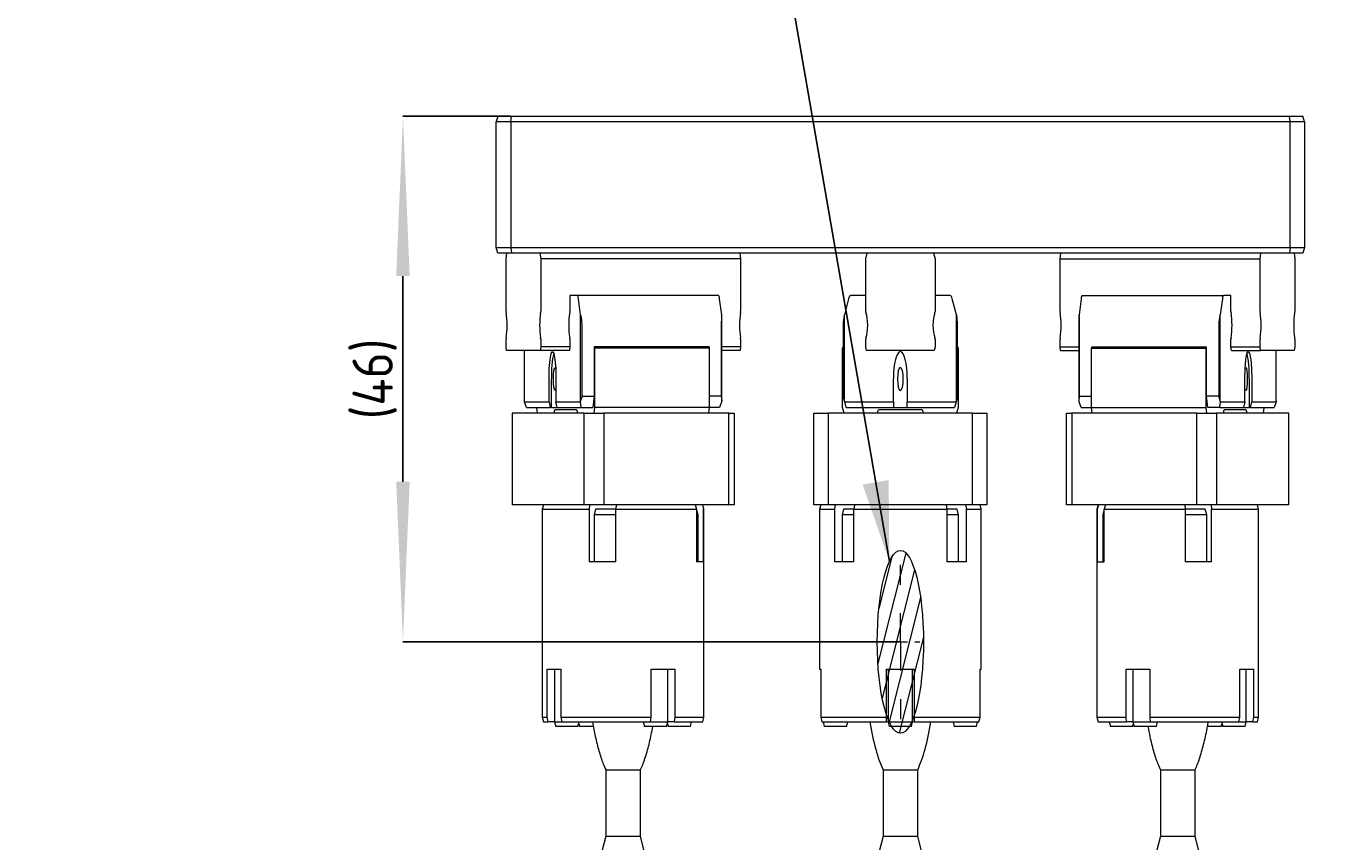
# Model space of a CAD drawing. Header units: millimetres. Extents: x -4576 to 39809, y -642 to 77172.
# Tile 26 of 42: x 10270 to 18941, y 25099 to 30523. Entities that reach past the tile are written whole.
import ezdxf

# ---------------------------------------------------------------- set-up
doc = ezdxf.new("R2010")
doc.units = ezdxf.units.MM
doc.header["$PDSIZE"] = -1
doc.linetypes.add('CENTER', pattern=[10.16, 6.35, -1.27, 1.27, -1.27])
doc.styles.add('SLDTEXTSTYLE1', font='isocp.shx')
doc.styles.add('SLDTEXTSTYLE3', font='isocp.shx', dxfattribs={"height": 5})
doc.styles.get("Standard").update_dxf_attribs({"font": 'isocp.shx', "height": 5})
doc.dimstyles.new('SLDDIMSTYLE0', dxfattribs={"dimtxt": 3.5, "dimasz": 3.5, "dimexe": 0, "dimexo": 0.0625, "dimgap": 0.875, "dimtad": 0, "dimtih": 1, "dimtoh": 1, "dimdec": 3, "dimlfac": 4, "dimrnd": 1e-09, "dimzin": 12, "dimdsep": 46, "dimtxsty": 'SLDTEXTSTYLE3', "dimsah": 1, "dimcen": 0.09, "dimadec": 0, "dimazin": 3, "dimtfac": 1, "dimtdec": 3, "dimtofl": 0, "dimtmove": 0, "dimatfit": 3, "dimfxl": 1, "dimfrac": 2, "dimtolj": 1, "dimtzin": 12, "dimarcsym": 0})
doc.dimstyles.new('SLDDIMSTYLE5', dxfattribs={"dimtxt": 0.18, "dimasz": 3.5, "dimexe": 0, "dimexo": 0.0625, "dimgap": 0, "dimtad": 0, "dimtih": 1, "dimtoh": 1, "dimdec": 0, "dimrnd": 1e-09, "dimzin": 0, "dimdsep": 46, "dimtxsty": 'STANDARD', "dimsah": 1, "dimcen": 0.09, "dimadec": 0, "dimazin": 0, "dimtfac": 3.5, "dimtdec": 0, "dimtofl": 0, "dimtmove": 0, "dimatfit": 3, "dimfxl": 1, "dimfrac": 2, "dimtolj": 1, "dimtzin": 0, "dimarcsym": 0})
doc.dimstyles.new('SLDDIMSTYLE6', dxfattribs={"dimtxt": 3.5, "dimasz": 3.5, "dimexe": 0, "dimexo": 0.0625, "dimgap": 0.875, "dimtad": 3, "dimdec": 4, "dimlfac": 4, "dimzin": 12, "dimdsep": 46, "dimtxsty": 'SLDTEXTSTYLE1', "dimsah": 1, "dimcen": 0.09, "dimazin": 3, "dimtfac": 1, "dimtofl": 0, "dimtmove": 0, "dimatfit": 3, "dimfxl": 1, "dimfrac": 2, "dimtolj": 1, "dimtzin": 12, "dimarcsym": 0})

# ---------------------------------------------------------------- blocks, each defined once
blk = doc.blocks.new('_D_16')
at = {"color": 0, "lineweight": -2, "transparency": 16777216}
for p, q in [((340.955, 221.385), (340.955, 235.335)), ((316.901, 168.685), (295.262, 156.192))]:
    blk.add_line(p, q, dxfattribs=at)
blk.add_arc((340.955, 182.573), 52.762, 93.8015, 206.1985, dxfattribs=at)
at = {"color": 0, "transparency": 16777216}
for points in [[(337.438, 235.802), (337.477, 234.636), (340.955, 235.335)], [(294.128, 159.554), (293.099, 159.005), (295.262, 156.192)]]:
    blk.add_solid(points, dxfattribs=at)
at = {"layer": 'Defpoints', "color": 0, "transparency": 16777216}
for p in [(307.041, 222.991), (340.955, 221.323), (340.955, 182.573), (316.955, 168.717), (340.955, 143.823)]:
    blk.add_point(p, dxfattribs=at)
at = {"color": 0, "lineweight": 15, "transparency": 16777216, "insert": (292.989, 210.266), "char_height": 3.5, "attachment_point": 5, "rotation": 60, "style": 'SLDTEXTSTYLE1'}
blk.add_mtext('\\A1;120°', dxfattribs=at)
blk = doc.blocks.new('_D_17')
at = {"color": 0, "lineweight": -2, "transparency": 16777216}
for p, q in [((316.901, 168.685), (295.262, 156.192)), ((365.009, 168.685), (386.648, 156.192))]:
    blk.add_line(p, q, dxfattribs=at)
blk.add_arc((340.955, 182.573), 52.762, 213.8014, 326.1986, dxfattribs=at)
at = {"color": 0, "transparency": 16777216}
for points in [[(296.616, 152.912), (297.607, 153.529), (295.262, 156.192)], [(384.304, 153.529), (385.294, 152.912), (386.648, 156.192)]]:
    blk.add_solid(points, dxfattribs=at)
at = {"layer": 'Defpoints', "color": 0, "transparency": 16777216}
for p in [(340.955, 182.573), (340.955, 182.573), (316.955, 168.717), (364.955, 168.717), (322.91, 132.993)]:
    blk.add_point(p, dxfattribs=at)
at = {"color": 0, "lineweight": 15, "transparency": 16777216, "insert": (340.955, 132.436), "char_height": 3.5, "attachment_point": 5, "style": 'SLDTEXTSTYLE1'}
blk.add_mtext('\\A1;120°', dxfattribs=at)
blk = doc.blocks.new('SW_HATCH_9')
at = {"color": 0, "linetype": 'Continuous', "lineweight": 18}
for p, q in [((1.204, 0.082), (-1.212, -2.334)), ((0, 0), (-1.13, -1.13)), ((1.961, -0.284), (-0.846, -3.091)), ((2.479, -0.889), (-0.241, -3.609)), ((2.729, -1.761), (0.631, -3.859))]:
    blk.add_line(p, q, dxfattribs=at)
blk = doc.blocks.new('_D_20')
at = {"color": 0, "lineweight": -2, "transparency": 16777216}
for p, q in [((165.958, 98.466), (156.632, 98.466)), ((156.632, 90.466), (156.632, 94.966)), ((199.656, 86.966), (156.632, 86.966))]:
    blk.add_line(p, q, dxfattribs=at)
at = {"color": 0, "transparency": 16777216}
for points in [[(156.049, 94.966), (157.216, 94.966), (156.632, 98.466)], [(156.049, 90.466), (157.216, 90.466), (156.632, 86.966)]]:
    blk.add_solid(points, dxfattribs=at)
at = {"layer": 'Defpoints', "color": 0, "transparency": 16777216}
for p in [(156.632, 98.466), (166.021, 98.466), (199.719, 86.966)]:
    blk.add_point(p, dxfattribs=at)
at = {"color": 0, "lineweight": 15, "transparency": 16777216, "insert": (152.257, 92.716), "char_height": 3.5, "attachment_point": 2, "rotation": 90, "style": 'SLDTEXTSTYLE1'}
blk.add_mtext('\\A1;(46)', dxfattribs=at)
blk = doc.blocks.new('SW_CENTERMARKSYMBOL_11')
at = {"color": 0, "linetype": 'Continuous', "lineweight": 18}
for p, q in [((0, 1.25), (0, 1.6875)), ((0, 0), (0, 0.625)), ((-1.25, 0), (-1.6875, 0)), ((0, 0), (-0.625, 0)), ((0, 0), (0, -0.625)), ((0, 0), (0.625, 0)), ((1.25, 0), (1.6875, 0)), ((0, -1.25), (0, -1.6875))]:
    blk.add_line(p, q, dxfattribs=at)
blk = doc.blocks.new('TIL3Z-2004PR')
at = {"color": 0, "linetype": 'Continuous', "lineweight": 15}
for p, q in [((164.843942, 98.465581), (164.718942, 98.340581)), ((164.843942, 98.465581), (166.020718, 98.465581)), ((165.968942, 98.340581), (166.020718, 98.465581)), ((166.020718, 98.465581), (233.417165, 98.465581)), ((233.468942, 98.340581), (233.417165, 98.465581)), ((233.417165, 98.465581), (234.593942, 98.465581)), ((234.718942, 98.340581), (234.593942, 98.465581)), ((165.968942, 98.340581), (164.718942, 98.340581)), ((164.718942, 95.590581), (164.718942, 98.340581)), ((233.468942, 98.340581), (165.968942, 98.340581)), ((165.968942, 98.340581), (165.968942, 95.590581)), ((234.718942, 98.340581), (233.468942, 98.340581)), ((233.468942, 95.590581), (233.468942, 98.340581)), ((234.718942, 98.340581), (234.718942, 95.590581)), ((164.843942, 95.465581), (164.718942, 95.590581)), ((164.718942, 95.590581), (165.968942, 95.590581)), ((165.968942, 95.590581), (166.020718, 95.465581)), ((165.968942, 95.590581), (233.468942, 95.590581)), ((233.468942, 95.590581), (233.417165, 95.465581)), ((233.468942, 95.590581), (234.718942, 95.590581)), ((234.718942, 95.590581), (234.593942, 95.465581)), ((166.020718, 95.465581), (164.843942, 95.465581)), ((165.561276, 95.340581), (165.623776, 95.465581)), ((165.561276, 94.19369), (165.561276, 95.340581)), ((233.417165, 95.465581), (166.020718, 95.465581)), ((168.498776, 95.465581), (168.561276, 95.340581)), ((185.881784, 95.340581), (168.561276, 95.340581)), ((168.561276, 95.340581), (168.561276, 94.19369)), ((185.819284, 95.465581), (185.881784, 95.340581)), ((185.881784, 95.340581), (185.881784, 94.19369)), ((196.718942, 95.340581), (196.843942, 95.465581)), ((196.718942, 94.19369), (196.718942, 95.340581)), ((202.593942, 95.465581), (202.718942, 95.340581)), ((202.718942, 95.340581), (202.718942, 94.19369)), ((213.558688, 95.340581), (213.621188, 95.465581)), ((213.558688, 94.19369), (213.558688, 95.340581)), ((213.558688, 95.340581), (230.879196, 95.340581)), ((230.879196, 95.340581), (230.941696, 95.465581)), ((230.879196, 94.19369), (230.879196, 95.340581)), ((234.593942, 95.465581), (233.417165, 95.465581)), ((233.816696, 95.465581), (233.879196, 95.340581)), ((233.879196, 95.340581), (233.879196, 94.19369)), ((171.083273, 94.540581), (171.083273, 94.19369)), ((171.743996, 94.540581), (171.083273, 94.540581)), ((183.976605, 94.540581), (171.743996, 94.540581)), ((172.008273, 94.115581), (171.832385, 94.467358)), ((184.240882, 94.115581), (184.064993, 94.467358)), ((195.220718, 94.467358), (194.868942, 94.115581)), ((196.718942, 94.540581), (195.397495, 94.540581)), ((204.040388, 94.540581), (202.718942, 94.540581)), ((204.568942, 94.115581), (204.217165, 94.467358)), ((215.375478, 94.467358), (215.19959, 94.115581)), ((215.463866, 94.540581), (227.696475, 94.540581)), ((227.608087, 94.467358), (227.432199, 94.115581)), ((228.357199, 94.540581), (227.696475, 94.540581)), ((228.357199, 94.19369), (228.357199, 94.540581)), ((172.008273, 92.240581), (172.008273, 94.115581)), ((172.008273, 94.115581), (172.044851, 94.088805)), ((172.144875, 92.340581), (172.144875, 93.912028)), ((184.204279, 93.912028), (184.204279, 92.340581)), ((184.231081, 94.088805), (184.240882, 94.115581)), ((184.240882, 92.240581), (184.240882, 94.115581)), ((194.768942, 93.912028), (194.768942, 92.340581)), ((194.842165, 94.088805), (194.868942, 94.115581)), ((194.868942, 92.240581), (194.868942, 94.115581)), ((204.568942, 92.240581), (204.568942, 94.115581)), ((204.568942, 94.115581), (204.595718, 94.088805)), ((204.668942, 92.340581), (204.668942, 93.912028)), ((215.19959, 94.115581), (215.209391, 94.088805)), ((215.19959, 92.240581), (215.19959, 94.115581)), ((215.236192, 92.340581), (215.236192, 93.912028)), ((227.295596, 93.912028), (227.295596, 92.340581)), ((227.395621, 94.088805), (227.432199, 94.115581)), ((227.432199, 92.240581), (227.432199, 94.115581)), ((165.561276, 93.415581), (165.561276, 93.587472)), ((168.561276, 93.587472), (168.561276, 93.415581)), ((171.083273, 93.587472), (171.083273, 93.415581)), ((185.881784, 93.587472), (185.881784, 93.415581)), ((196.718942, 93.415581), (196.718942, 93.587472)), ((202.718942, 93.587472), (202.718942, 93.415581)), ((213.558688, 93.415581), (213.558688, 93.587472)), ((228.357199, 93.415581), (228.357199, 93.587472)), ((230.879196, 93.415581), (230.879196, 93.587472)), ((233.879196, 93.587472), (233.879196, 93.415581)), ((165.598776, 93.340581), (165.561276, 93.415581)), ((168.523776, 93.340581), (165.598776, 93.340581)), ((167.158273, 92.240581), (167.158273, 93.340581)), ((168.561276, 93.415581), (168.523776, 93.340581)), ((171.045773, 93.340581), (168.523776, 93.340581)), ((171.083273, 93.415581), (168.561276, 93.415581)), ((171.083273, 93.415581), (171.045773, 93.340581)), ((183.143398, 93.420581), (173.205757, 93.420581)), ((173.205757, 93.420581), (173.205757, 92.340581)), ((173.205757, 93.420581), (173.230757, 93.390581)), ((183.168398, 93.390581), (173.230757, 93.390581)), ((173.230757, 93.390581), (173.230757, 92.090581)), ((183.143398, 93.420581), (183.168398, 93.390581)), ((183.168398, 93.390581), (183.168398, 92.090581)), ((185.881784, 93.415581), (184.240882, 93.415581)), ((185.844284, 93.340581), (184.240882, 93.340581)), ((185.881784, 93.415581), (185.844284, 93.340581)), ((194.718942, 93.390581), (194.768942, 93.420581)), ((194.718942, 92.090581), (194.718942, 93.390581)), ((196.793942, 93.340581), (196.718942, 93.415581)), ((202.643942, 93.340581), (196.793942, 93.340581)), ((202.718942, 93.415581), (202.643942, 93.340581)), ((204.668942, 93.420581), (204.718942, 93.390581)), ((204.718942, 93.390581), (204.718942, 92.090581)), ((213.596188, 93.340581), (213.558688, 93.415581)), ((213.558688, 93.415581), (215.19959, 93.415581)), ((213.596188, 93.340581), (215.19959, 93.340581)), ((216.272073, 93.390581), (216.297073, 93.420581)), ((216.272073, 92.090581), (216.272073, 93.390581)), ((216.272073, 93.390581), (226.209715, 93.390581)), ((216.297073, 93.420581), (226.234715, 93.420581)), ((226.209715, 93.390581), (226.234715, 93.420581)), ((226.209715, 92.090581), (226.209715, 93.390581)), ((226.234715, 92.340581), (226.234715, 93.420581)), ((228.357199, 93.415581), (230.879196, 93.415581)), ((228.394699, 93.340581), (228.357199, 93.415581)), ((228.394699, 93.340581), (230.916696, 93.340581)), ((230.916696, 93.340581), (230.879196, 93.415581)), ((233.841696, 93.340581), (230.916696, 93.340581)), ((232.282199, 92.240581), (232.282199, 93.340581)), ((233.879196, 93.415581), (233.841696, 93.340581)), ((169.283273, 92.215581), (169.283273, 92.715581)), ((169.499779, 92.090581), (169.499779, 92.715581)), ((169.883273, 92.715581), (169.883273, 92.215581)), ((199.118942, 92.215581), (199.118942, 92.715581)), ((200.318942, 92.715581), (200.318942, 92.215581)), ((229.557199, 92.215581), (229.557199, 92.715581)), ((229.940692, 92.715581), (229.940692, 92.090581)), ((230.157199, 92.715581), (230.157199, 92.215581)), ((167.170773, 92.215581), (167.158273, 92.240581)), ((167.170773, 92.215581), (169.283273, 92.215581)), ((167.341526, 92.090581), (167.170773, 92.215581)), ((169.283273, 92.215581), (169.391526, 92.090581)), ((169.883273, 92.215581), (171.995773, 92.215581)), ((169.991526, 92.090581), (169.883273, 92.215581)), ((172.008273, 92.240581), (171.995773, 92.215581)), ((171.995773, 92.215581), (172.041526, 92.090581)), ((172.144875, 92.340581), (172.008273, 92.240581)), ((172.144875, 92.340581), (173.205757, 92.340581)), ((173.205757, 92.340581), (173.080757, 92.090581)), ((184.204279, 92.340581), (183.168398, 92.340581)), ((184.228382, 92.215581), (184.057629, 92.090581)), ((184.204279, 92.340581), (184.240882, 92.240581)), ((184.240882, 92.240581), (184.228382, 92.215581)), ((194.868942, 92.240581), (194.768942, 92.340581)), ((194.893942, 92.215581), (194.868942, 92.240581)), ((194.893942, 92.215581), (199.118942, 92.215581)), ((195.018942, 92.090581), (194.893942, 92.215581)), ((199.118942, 92.215581), (199.118942, 92.090581)), ((200.318942, 92.215581), (204.543942, 92.215581)), ((200.318942, 92.090581), (200.318942, 92.215581)), ((204.543942, 92.215581), (204.418942, 92.090581)), ((204.568942, 92.240581), (204.543942, 92.215581)), ((204.668942, 92.340581), (204.568942, 92.240581)), ((215.19959, 92.240581), (215.236192, 92.340581)), ((215.21209, 92.215581), (215.19959, 92.240581)), ((215.382843, 92.090581), (215.21209, 92.215581)), ((215.236192, 92.340581), (216.272073, 92.340581)), ((226.359715, 92.090581), (226.234715, 92.340581)), ((227.295596, 92.340581), (226.234715, 92.340581)), ((227.432199, 92.240581), (227.295596, 92.340581)), ((227.398945, 92.090581), (227.444699, 92.215581)), ((227.444699, 92.215581), (227.432199, 92.240581)), ((227.444699, 92.215581), (229.557199, 92.215581)), ((229.557199, 92.215581), (229.448945, 92.090581)), ((230.048945, 92.090581), (230.157199, 92.215581)), ((230.157199, 92.215581), (232.269699, 92.215581)), ((232.269699, 92.215581), (232.098945, 92.090581)), ((232.282199, 92.240581), (232.269699, 92.215581)), ((166.079387, 91.965581), (166.079387, 89.965581)), ((172.329387, 91.965581), (166.079387, 91.965581)), ((167.341526, 92.090581), (169.391526, 92.090581)), ((168.293257, 91.965581), (168.230757, 92.090581)), ((169.499779, 92.090581), (169.391526, 92.090581)), ((169.499779, 92.090581), (169.991526, 92.090581)), ((171.668257, 92.040581), (169.793257, 92.040581)), ((169.991526, 92.090581), (172.041526, 92.090581)), ((172.041526, 92.090581), (173.080757, 92.090581)), ((172.329387, 89.965581), (172.329387, 91.965581)), ((172.329387, 91.965581), (174.036919, 91.965581)), ((173.230757, 92.090581), (173.168257, 91.965581)), ((183.168398, 92.090581), (173.230757, 92.090581)), ((174.036919, 91.965581), (174.036919, 89.965581)), ((184.862236, 91.965581), (174.036919, 91.965581)), ((183.168398, 92.090581), (183.105898, 91.965581)), ((184.057629, 92.090581), (183.168398, 92.090581)), ((184.862236, 89.965581), (184.862236, 91.965581)), ((184.862236, 91.965581), (185.319768, 91.965581)), ((185.319768, 91.965581), (185.319768, 89.965581)), ((192.218942, 89.965581), (192.218942, 91.965581)), ((192.218942, 91.965581), (193.468942, 91.965581)), ((193.468942, 91.965581), (193.468942, 89.965581)), ((205.968942, 91.965581), (193.468942, 91.965581)), ((194.843942, 91.965581), (194.718942, 92.090581)), ((195.018942, 92.090581), (199.118942, 92.090581)), ((201.593942, 92.040581), (197.843942, 92.040581)), ((199.118942, 92.090581), (200.318942, 92.090581)), ((200.318942, 92.090581), (204.418942, 92.090581)), ((204.718942, 92.090581), (204.593942, 91.965581)), ((205.968942, 89.965581), (205.968942, 91.965581)), ((205.968942, 91.965581), (207.218942, 91.965581)), ((207.218942, 91.965581), (207.218942, 89.965581)), ((214.120704, 89.965581), (214.120704, 91.965581)), ((214.120704, 91.965581), (214.578235, 91.965581)), ((214.578235, 91.965581), (214.578235, 89.965581)), ((225.403553, 91.965581), (214.578235, 91.965581)), ((215.382843, 92.090581), (216.272073, 92.090581)), ((216.272073, 92.090581), (226.209715, 92.090581)), ((216.334573, 91.965581), (216.272073, 92.090581)), ((225.403553, 89.965581), (225.403553, 91.965581)), ((225.403553, 91.965581), (227.111085, 91.965581)), ((226.272215, 91.965581), (226.209715, 92.090581)), ((227.398945, 92.090581), (226.359715, 92.090581)), ((227.111085, 91.965581), (227.111085, 89.965581)), ((233.361085, 91.965581), (227.111085, 91.965581)), ((227.398945, 92.090581), (229.448945, 92.090581)), ((229.647215, 92.040581), (227.772215, 92.040581)), ((229.448945, 92.090581), (229.940692, 92.090581)), ((230.048945, 92.090581), (229.940692, 92.090581)), ((230.048945, 92.090581), (232.098945, 92.090581)), ((231.209715, 92.090581), (231.147215, 91.965581)), ((233.361085, 89.965581), (233.361085, 91.965581)), ((172.329387, 89.965581), (166.079387, 89.965581)), ((168.799577, 89.965581), (168.699577, 89.865581)), ((168.699577, 89.865581), (168.699577, 85.315581)), ((168.699577, 89.865581), (172.767067, 89.865581)), ((174.036919, 89.965581), (172.329387, 89.965581)), ((172.793335, 89.965581), (172.767067, 89.865581)), ((172.767067, 89.865581), (172.767067, 88.715581)), ((173.30622, 89.865581), (173.18122, 89.740581)), ((175.061141, 89.865581), (173.30622, 89.865581)), ((184.862236, 89.965581), (174.036919, 89.965581)), ((175.087409, 89.965581), (175.061141, 89.865581)), ((175.061141, 88.715581), (175.061141, 89.865581)), ((175.061141, 89.865581), (182.055707, 89.865581)), ((181.957673, 89.965581), (182.055707, 89.865581)), ((182.055707, 89.865581), (182.055707, 88.715581)), ((182.07041, 89.865581), (182.055707, 89.865581)), ((182.19541, 89.740581), (182.07041, 89.865581)), ((182.572368, 89.965581), (182.670402, 89.865581)), ((182.699577, 89.865581), (182.599577, 89.965581)), ((182.670402, 88.715581), (182.670402, 89.865581)), ((182.670402, 89.865581), (182.699577, 89.865581)), ((182.699577, 85.315581), (182.699577, 89.865581)), ((185.319768, 89.965581), (184.862236, 89.965581)), ((193.468942, 89.965581), (192.218942, 89.965581)), ((192.818942, 89.965581), (192.718942, 89.865581)), ((192.718942, 89.865581), (192.718942, 86.365581)), ((192.718942, 89.865581), (194.001249, 89.865581)), ((205.968942, 89.965581), (193.468942, 89.965581)), ((194.073015, 89.965581), (194.001249, 89.865581)), ((194.001249, 89.865581), (194.001249, 88.715581)), ((194.803966, 89.865581), (194.678966, 89.740581)), ((195.078553, 89.865581), (194.803966, 89.865581)), ((195.680918, 89.865581), (195.078553, 89.865581)), ((195.752393, 89.965581), (195.680627, 89.865581)), ((195.680627, 89.865581), (203.757256, 89.865581)), ((195.680627, 88.715581), (195.680627, 89.865581)), ((203.68549, 89.965581), (203.757256, 89.865581)), ((203.757256, 89.865581), (203.757256, 88.715581)), ((204.633917, 89.865581), (203.758761, 89.865581)), ((204.758917, 89.740581), (204.633917, 89.865581)), ((205.364869, 89.965581), (205.436635, 89.865581)), ((205.436635, 88.715581), (205.436635, 89.865581)), ((205.436635, 89.865581), (206.718942, 89.865581)), ((207.218942, 89.965581), (205.968942, 89.965581)), ((206.718942, 89.865581), (206.618942, 89.965581)), ((206.718942, 86.365581), (206.718942, 89.865581)), ((214.578235, 89.965581), (214.120704, 89.965581)), ((225.403553, 89.965581), (214.578235, 89.965581)), ((216.840894, 89.965581), (216.740894, 89.865581)), ((216.740894, 89.865581), (216.740894, 85.315581)), ((216.740894, 89.865581), (216.770069, 89.865581)), ((216.868104, 89.965581), (216.770069, 89.865581)), ((216.770069, 89.865581), (216.770069, 88.715581)), ((217.370061, 89.865581), (217.245061, 89.740581)), ((217.384765, 89.865581), (217.370061, 89.865581)), ((217.482799, 89.965581), (217.384765, 89.865581)), ((217.384765, 88.715581), (217.384765, 89.865581)), ((217.384765, 89.865581), (224.379331, 89.865581)), ((224.353062, 89.965581), (224.379331, 89.865581)), ((224.379331, 89.865581), (224.379331, 88.715581)), ((225.439394, 89.865581), (224.379331, 89.865581)), ((227.111085, 89.965581), (225.403553, 89.965581)), ((226.134251, 89.865581), (225.439394, 89.865581)), ((226.259251, 89.740581), (226.134251, 89.865581)), ((226.647136, 89.965581), (226.673404, 89.865581)), ((226.673404, 89.865581), (230.740894, 89.865581)), ((226.673404, 88.715581), (226.673404, 89.865581)), ((233.361085, 89.965581), (227.111085, 89.965581)), ((230.740894, 89.865581), (230.640894, 89.965581)), ((230.740894, 85.315581), (230.740894, 89.865581)), ((173.18122, 89.740581), (173.18122, 88.715581)), ((175.061141, 89.740581), (173.18122, 89.740581)), ((182.19541, 89.740581), (182.055707, 89.740581)), ((182.19541, 88.715581), (182.19541, 89.740581)), ((194.678966, 89.740581), (194.678966, 88.715581)), ((195.680627, 89.740581), (194.678966, 89.740581)), ((204.758917, 89.740581), (203.757256, 89.740581)), ((204.758917, 88.715581), (204.758917, 89.740581)), ((217.245061, 89.740581), (217.245061, 88.715581)), ((217.384765, 89.740581), (217.245061, 89.740581)), ((226.259251, 89.740581), (224.379331, 89.740581)), ((226.259251, 88.715581), (226.259251, 89.740581)), ((175.061141, 88.715581), (172.767067, 88.715581)), ((182.670402, 88.715581), (182.055707, 88.715581)), ((195.680627, 88.715581), (194.001249, 88.715581)), ((205.436635, 88.715581), (203.757256, 88.715581)), ((216.770069, 88.715581), (217.384765, 88.715581)), ((226.673404, 88.715581), (224.379331, 88.715581)), ((169.131517, 86.365581), (170.319017, 86.365581)), ((169.131517, 85.315581), (169.131517, 86.365581)), ((169.765684, 86.365581), (169.765684, 85.215581)), ((170.319017, 86.365581), (170.319017, 85.315581)), ((178.120442, 86.365581), (180.177252, 86.365581)), ((178.120442, 85.315581), (178.120442, 86.365581)), ((179.574577, 85.215581), (179.574577, 86.365581)), ((180.177252, 86.365581), (180.177252, 85.315581)), ((192.718942, 86.365581), (192.820402, 86.365581)), ((192.820402, 86.365581), (192.820402, 85.315581)), ((198.531442, 86.365581), (200.906442, 86.365581)), ((198.531442, 85.315581), (198.531442, 86.365581)), ((198.656442, 86.365581), (198.656442, 85.215581)), ((200.781442, 85.215581), (200.781442, 86.365581)), ((200.906442, 86.365581), (200.906442, 85.315581)), ((206.617481, 86.365581), (206.718942, 86.365581)), ((206.617481, 85.315581), (206.617481, 86.365581)), ((219.263219, 85.315581), (219.263219, 86.365581)), ((219.263219, 86.365581), (221.32003, 86.365581)), ((219.865894, 86.365581), (219.865894, 85.215581)), ((221.32003, 86.365581), (221.32003, 85.315581)), ((229.121454, 86.365581), (230.308954, 86.365581)), ((229.121454, 85.315581), (229.121454, 86.365581)), ((229.674787, 85.215581), (229.674787, 86.365581)), ((230.308954, 86.365581), (230.308954, 85.315581)), ((168.699577, 85.315581), (168.799577, 85.215581)), ((168.699577, 85.315581), (169.131517, 85.315581)), ((169.219412, 85.215581), (169.131517, 85.315581)), ((170.319017, 85.315581), (178.120442, 85.315581)), ((170.319017, 85.315581), (170.406912, 85.215581)), ((178.069695, 85.215581), (178.120442, 85.315581)), ((180.177252, 85.315581), (180.126506, 85.215581)), ((180.177252, 85.315581), (182.699577, 85.315581)), ((182.599577, 85.215581), (182.699577, 85.315581)), ((192.820402, 85.315581), (198.531442, 85.315581)), ((192.820402, 85.315581), (192.921895, 85.215581)), ((198.531442, 85.215581), (198.531442, 85.315581)), ((200.906442, 85.315581), (206.617481, 85.315581)), ((200.906442, 85.315581), (200.906442, 85.215581)), ((206.515988, 85.215581), (206.617481, 85.315581)), ((216.740894, 85.315581), (216.840894, 85.215581)), ((216.740894, 85.315581), (219.263219, 85.315581)), ((219.313966, 85.215581), (219.263219, 85.315581)), ((221.32003, 85.315581), (229.121454, 85.315581)), ((221.32003, 85.315581), (221.370776, 85.215581)), ((229.033559, 85.215581), (229.121454, 85.315581)), ((230.308954, 85.315581), (230.221059, 85.215581)), ((230.308954, 85.315581), (230.740894, 85.315581)), ((230.640894, 85.215581), (230.740894, 85.315581)), ((168.799577, 85.215581), (169.219412, 85.215581)), ((169.765684, 85.215581), (169.219412, 85.215581)), ((169.765684, 85.215581), (169.865684, 85.115581)), ((169.765684, 85.215581), (170.398804, 85.215581)), ((171.790684, 85.115581), (169.865684, 85.115581)), ((170.406912, 85.215581), (178.069695, 85.215581)), ((171.790684, 85.115581), (171.890684, 85.215581)), ((171.857631, 85.182528), (171.924577, 85.115581)), ((173.131991, 85.115581), (171.924577, 85.115581)), ((177.449577, 85.215581), (177.549577, 85.115581)), ((179.474577, 85.115581), (177.549577, 85.115581)), ((178.061782, 85.215581), (179.574577, 85.215581)), ((179.474577, 85.115581), (179.574577, 85.215581)), ((179.541524, 85.182528), (179.60847, 85.115581)), ((180.126506, 85.215581), (179.574577, 85.215581)), ((181.53347, 85.115581), (179.60847, 85.115581)), ((180.126506, 85.215581), (182.599577, 85.215581)), ((181.53347, 85.115581), (181.63347, 85.215581)), ((192.921895, 85.215581), (198.531442, 85.215581)), ((193.031442, 85.215581), (193.131442, 85.115581)), ((195.056442, 85.115581), (193.131442, 85.115581)), ((195.056442, 85.115581), (195.156442, 85.215581)), ((198.656442, 85.215581), (198.531442, 85.215581)), ((198.656442, 85.215581), (198.756442, 85.115581)), ((198.656442, 85.215581), (200.781442, 85.215581)), ((200.681442, 85.115581), (198.756442, 85.115581)), ((200.681442, 85.115581), (200.781442, 85.215581)), ((200.906442, 85.215581), (200.781442, 85.215581)), ((200.906442, 85.215581), (206.515988, 85.215581)), ((204.281442, 85.215581), (204.381442, 85.115581)), ((206.306442, 85.115581), (204.381442, 85.115581)), ((206.306442, 85.115581), (206.406442, 85.215581)), ((216.840894, 85.215581), (219.313966, 85.215581)), ((217.807001, 85.215581), (217.907001, 85.115581)), ((219.832001, 85.115581), (217.907001, 85.115581)), ((219.865894, 85.215581), (219.313966, 85.215581)), ((219.832001, 85.115581), (219.898948, 85.182528)), ((219.865894, 85.215581), (219.965894, 85.115581)), ((219.865894, 85.215581), (221.370776, 85.215581)), ((221.890894, 85.115581), (219.965894, 85.115581)), ((221.370776, 85.215581), (229.033559, 85.215581)), ((221.890894, 85.115581), (221.990894, 85.215581)), ((227.515894, 85.115581), (226.332205, 85.115581)), ((227.515894, 85.115581), (227.582841, 85.182528)), ((227.549787, 85.215581), (227.649787, 85.115581)), ((229.574787, 85.115581), (227.649787, 85.115581)), ((229.041434, 85.215581), (229.674787, 85.215581)), ((229.574787, 85.115581), (229.674787, 85.215581)), ((230.221059, 85.215581), (229.674787, 85.215581)), ((230.221059, 85.215581), (230.640894, 85.215581)), ((174.199577, 84.167256), (174.199577, 82.715581)), ((174.199577, 84.167256), (177.199577, 84.167256)), ((177.199577, 82.715581), (177.199577, 84.167256)), ((198.218942, 84.167256), (198.218942, 82.715581)), ((198.218942, 84.167256), (201.218942, 84.167256)), ((201.218942, 82.715581), (201.218942, 84.167256)), ((222.240894, 84.167256), (222.240894, 82.715581)), ((222.240895, 84.167256), (225.240894, 84.167256)), ((225.240894, 82.715581), (225.240894, 84.167256)), ((174.199577, 82.715581), (173.699577, 82.215581)), ((174.199577, 82.715581), (177.199577, 82.715581)), ((177.69828, 82.216879), (177.199577, 82.715581)), ((198.218942, 82.715581), (197.718942, 82.215581)), ((198.218942, 82.715581), (201.218942, 82.715581)), ((201.718942, 82.215581), (201.218942, 82.715581)), ((222.240894, 82.715581), (221.740894, 82.215581)), ((222.240894, 82.715581), (225.240894, 82.715581)), ((225.739696, 82.21678), (225.240894, 82.715581))]:
    blk.add_line(p, q, dxfattribs=at)
at = {"color": 0, "linetype": 'Continuous', "lineweight": 15, "flags": 128}
for points in [[(169.283273, 92.715581), (169.306109, 92.945191), (169.371141, 93.139845), (169.468468, 93.269909), (169.583273, 93.315581), (169.698078, 93.269909), (169.795405, 93.139845), (169.860437, 92.945191), (169.883273, 92.715581)], [(229.557199, 92.715581), (229.580035, 92.945191), (229.645067, 93.139845), (229.742394, 93.269909), (229.857199, 93.315581), (229.972004, 93.269909), (230.069331, 93.139845), (230.134362, 92.945191), (230.157199, 92.715581)], [(169.674779, 92.715581), (169.684294, 92.811252), (169.711391, 92.892358), (169.751944, 92.946551), (169.799779, 92.965581), (169.847615, 92.946551), (169.863288, 92.930911)], [(169.883273, 92.52953), (169.847615, 92.484611), (169.799779, 92.465581), (169.751944, 92.484611), (169.711391, 92.538805), (169.684294, 92.61991), (169.674779, 92.715581)], [(229.765692, 92.715581), (229.756177, 92.61991), (229.729081, 92.538805), (229.688528, 92.484611), (229.640692, 92.465581), (229.592857, 92.484611), (229.557199, 92.52953)], [(229.577184, 92.930911), (229.592857, 92.946551), (229.640692, 92.965581), (229.688528, 92.946551), (229.729081, 92.892358), (229.756177, 92.811252), (229.765692, 92.715581)], [(169.735974, 91.965581), (169.740185, 91.981601), (169.745508, 91.996236), (169.751832, 92.009181), (169.759024, 92.020164), (169.766934, 92.028954), (169.775395, 92.035368), (169.784231, 92.039271), (169.793257, 92.040581)], [(171.668257, 92.040581), (171.677282, 92.039271), (171.686118, 92.035368), (171.694579, 92.028954), (171.702489, 92.020164), (171.709681, 92.009181), (171.716005, 91.996236), (171.721328, 91.981601), (171.725539, 91.965581)], [(227.714933, 91.965581), (227.719143, 91.981601), (227.724466, 91.996236), (227.73079, 92.009181), (227.737982, 92.020164), (227.745892, 92.028954), (227.754354, 92.035368), (227.76319, 92.039271), (227.772215, 92.040581)], [(229.647215, 92.040581), (229.65624, 92.039271), (229.665076, 92.035368), (229.673538, 92.028954), (229.681448, 92.020164), (229.68864, 92.009181), (229.694964, 91.996236), (229.700287, 91.981601), (229.704497, 91.965581)]]:
    blk.add_lwpolyline(points, dxfattribs=at)
at = {"color": 0, "linetype": 'Continuous', "lineweight": 15}
blk.add_circle((199.718942, 86.965581), 2, dxfattribs=at)
for centre, radius, start, end in [((171.727792, 94.431063), 0.110711, 19.1377029, 81.5837527), ((183.960401, 94.431063), 0.110711, 19.1377029, 81.5837527), ((195.397495, 94.290581), 0.25, 90, 135), ((204.040388, 94.290581), 0.25, 45, 90), ((215.48007, 94.431063), 0.110711, 98.4162473, 160.8622971), ((227.712679, 94.431063), 0.110711, 98.4162473, 160.8622971), ((165.613021, 94.191037), 0.051814, 177.0644836, 215.1397439), ((165.161897, 93.890581), 0.490226, 326.4917559, 33.5082441), ((168.960655, 93.890581), 0.490226, 146.4917559, 213.5082441), ((168.50953, 94.191037), 0.051814, 324.8602561, 2.9355164), ((171.482652, 93.890581), 0.490226, 146.4917559, 213.5082441), ((171.031527, 94.191037), 0.051814, 324.8602561, 2.9355164), ((186.281163, 93.890581), 0.490226, 146.4917559, 213.5082441), ((185.830038, 94.191037), 0.051814, 324.8602561, 2.9355164), ((196.756442, 94.19369), 0.0375, 180, 240), ((196.581442, 93.890581), 0.3125, 300, 60), ((202.856442, 93.890581), 0.3125, 120, 240), ((202.681442, 94.19369), 0.0375, 300, 0), ((213.610433, 94.191037), 0.051814, 177.0644836, 215.1397439), ((213.159309, 93.890581), 0.490226, 326.4917559, 33.5082441), ((228.408944, 94.191037), 0.051814, 177.0644836, 215.1397439), ((227.95782, 93.890581), 0.490226, 326.4917559, 33.5082441), ((230.930941, 94.191037), 0.051814, 177.0644836, 215.1397439), ((230.479817, 93.890581), 0.490226, 326.4917559, 33.5082441), ((234.278575, 93.890581), 0.490226, 146.4917559, 213.5082441), ((233.82745, 94.191037), 0.051814, 324.8602561, 2.9355164), ((195.018942, 93.912028), 0.25, 135, 180), ((204.418942, 93.912028), 0.25, 0, 45), ((165.613021, 93.590126), 0.051814, 144.8602561, 182.9355164), ((168.50953, 93.590126), 0.051814, 357.0644836, 35.1397439), ((171.031527, 93.590126), 0.051814, 357.0644836, 35.1397439), ((185.830038, 93.590126), 0.051814, 357.0644836, 35.1397439), ((196.756442, 93.587472), 0.0375, 120, 180), ((202.681442, 93.587472), 0.0375, 0, 60), ((213.610433, 93.590126), 0.051814, 144.8602561, 182.9355164), ((228.408944, 93.590126), 0.051814, 144.8602561, 182.9355164), ((230.930941, 93.590126), 0.051814, 144.8602561, 182.9355164), ((233.82745, 93.590126), 0.051814, 357.0644836, 35.1397439), ((170.170641, 92.798341), 0.675947, 135.1377805, 187.0326693), ((199.718942, 92.715581), 0.6, 0, 180), ((229.269831, 92.798341), 0.675947, 352.9673307, 44.8622195), ((199.718942, 92.715581), 0.25, 0, 180), ((199.718942, 92.715581), 0.25, 180, 0), ((197.843942, 91.915581), 0.125, 90, 156.4218215), ((201.593942, 91.915581), 0.125, 23.5781785, 90), ((199.718942, 86.965581), 3.175, 213.4480794, 241.8071395), ((199.718942, 86.965581), 3.175, 298.1928605, 326.5519206)]:
    blk.add_arc(centre, radius, start, end, dxfattribs=at)
for centre, major_axis, ratio, start_param, end_param in [((171.803369, 93.912028), (0.341506, 0), 0.732050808, 0, 0.785398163), ((184.295786, 93.912028), (0, 0.25), 0.366025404, 0.785398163, 1.570796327), ((215.144686, 93.912028), (0, 0.25), 0.366025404, 4.71238898, 5.497787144), ((227.637102, 93.912028), (0.341506, 0), 0.732050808, 2.35619449, 3.141592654)]:
    blk.add_ellipse(centre, major_axis=major_axis, ratio=ratio, start_param=start_param, end_param=end_param, dxfattribs=at)
for points, knots in [([(173.051659, 85.215581), (173.129318, 85.106066), (173.291281, 84.877663), (173.598339, 84.57459), (173.911842, 84.326121), (174.135835, 84.208993), (174.226337, 84.161669)], [0, 0, 0, 0, 0.251969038, 0.525499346, 0.80828449, 1, 1, 1, 1]), ([(177.174633, 84.160215), (177.198404, 84.170711), (177.366067, 84.244739), (177.643111, 84.446909), (177.99652, 84.751279), (178.185857, 84.995415), (178.279051, 85.115581)], [0, 0, 0, 0, 0.052862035, 0.372859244, 0.69131459, 1, 1, 1, 1]), ([(221.168173, 85.115581), (221.222021, 85.040445), (221.360734, 84.84689), (221.640209, 84.57507), (221.952038, 84.326767), (222.17496, 84.210233), (222.264369, 84.163494)], [0, 0, 0, 0, 0.188803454, 0.486364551, 0.793993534, 1, 1, 1, 1]), ([(225.226684, 84.165084), (225.246834, 84.174018), (225.410749, 84.24669), (225.685885, 84.446038), (226.034803, 84.756982), (226.267009, 85.020188), (226.364545, 85.184513), (226.382986, 85.215581)], [0, 0, 0, 0, 0.04183368, 0.340303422, 0.637334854, 0.931432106, 1, 1, 1, 1])]:
    blk.add_open_spline(points, degree=3, knots=knots, dxfattribs=at)
for name, p in [('SW_HATCH_9', (198.987458, 88.827014)), ('SW_CENTERMARKSYMBOL_11', (199.718942, 86.965581))]:
    blk.add_blockref(name, p, dxfattribs=at)
at = {"color": 0, "lineweight": 15}
for base, line1, line2, picture, middle in [((307.040501, 222.990924), ((340.955243, 221.322907), (340.955243, 143.822907)), ((316.955311, 168.71654), (340.955243, 182.572907)), '_D_16', (295.262034, 208.953894)), ((322.909584, 132.992867), ((316.955311, 168.71654), (340.955243, 182.572907)), ((340.955243, 182.572907), (364.955243, 168.716501)), '_D_17', (340.955243, 129.81093))]:
    dim = blk.add_angular_dim_2l(base=base, line1=line1, line2=line2, dimstyle='SLDDIMSTYLE6', dxfattribs=at)
    dim.commit()
    dim.dimension.update_dxf_attribs({"geometry": picture, "text_midpoint": middle, "dimtype": 130})
dim = blk.add_linear_dim(base=(156.632414, 98.465581), p1=(199.718942, 86.965581), p2=(166.020718, 98.465581), angle=90, text='(<>)', dimstyle='SLDDIMSTYLE0', dxfattribs=at)
dim.commit()
dim.dimension.update_dxf_attribs({"geometry": '_D_20', "text_midpoint": (156.632414, 92.715581), "dimtype": 128})
blk.add_leader([(198.763295, 88.722493), (181.478213, 113.926966)], dimstyle='SLDDIMSTYLE5', dxfattribs=at)

msp = doc.modelspace()

# ---------------------------------------------------------------- block references
at = {"linetype": 'CENTER', "xscale": 76.77343235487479, "yscale": 304.020825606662, "zscale": 76.77343235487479}
msp.add_blockref('TIL3Z-2004PR', (751.384, -10.526), dxfattribs=at)

doc.saveas('drawing.dxf')
